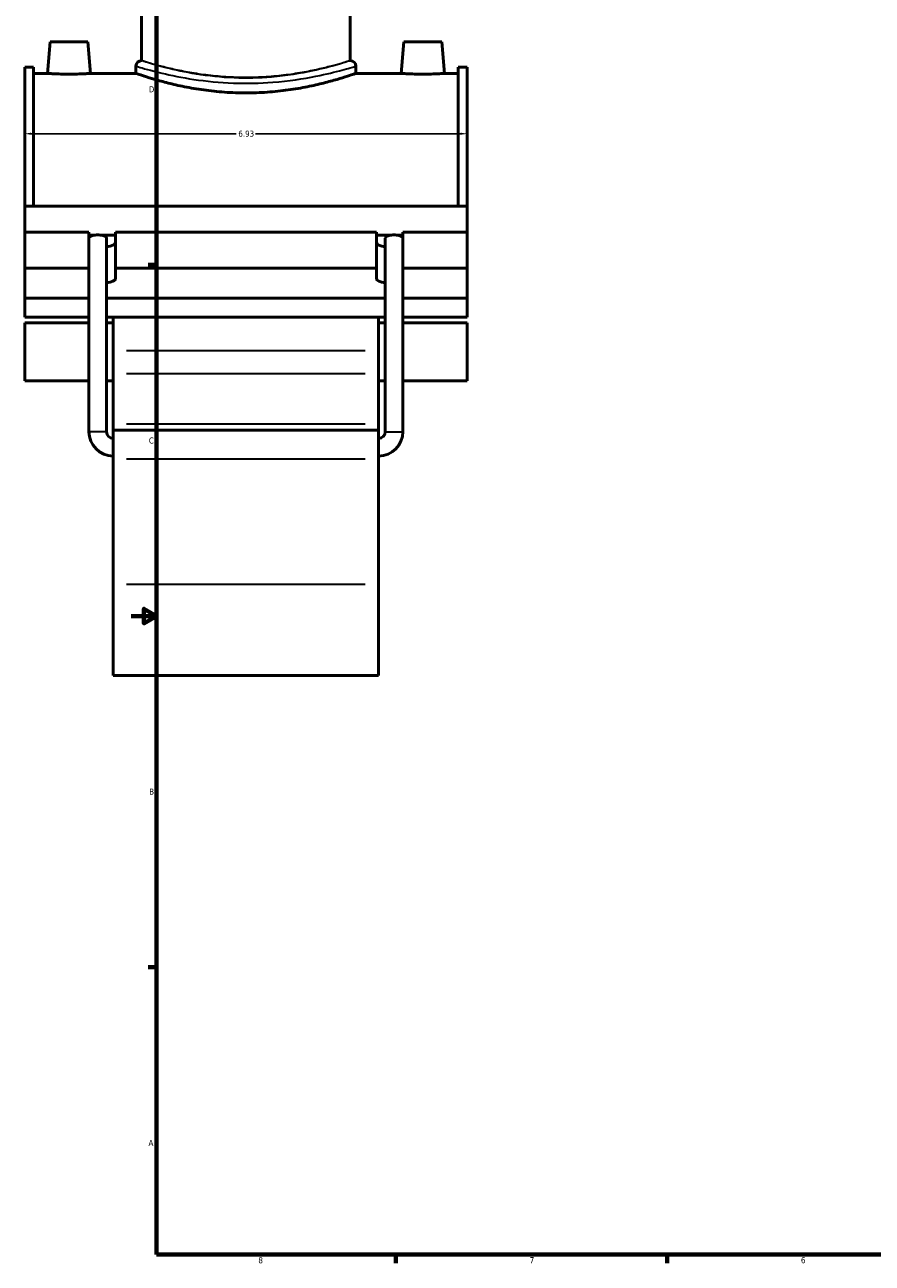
# Model space of a CAD drawing. Header units: inches. Extents: x -1.6 to 50.3, y -2 to 48.9.
# Tile 1 of 8: x -1.6 to 11.7, y 0.9 to 20.3. Entities that reach past the tile are written whole.
import ezdxf

# ---------------------------------------------------------------- set-up
doc = ezdxf.new("R2010")
doc.units = ezdxf.units.IN
doc.header["$MEASUREMENT"] = 0
for name, color, linetype, lineweight in [('Border (ANSI)', 7, 'Continuous', 70), ('Dimension (ANSI)', 7, 'Continuous', 25), ('Visible (ANSI)', 7, 'Continuous', 50), ('Visible Narrow (ANSI)', 7, 'Continuous', 35)]:
    doc.layers.add(name, color=color, linetype=linetype, lineweight=lineweight)
doc.styles.add('Note Text (ANSI)', font='tahoma.ttf')
doc.dimstyles.new('Default (ANSI)', dxfattribs={"dimtxt": 0.094488, "dimasz": 0.098425, "dimexe": 0.125, "dimexo": 0.0625, "dimgap": 0.031496, "dimtad": 0, "dimtih": 1, "dimtoh": 1, "dimrnd": 1e-08, "dimzin": 4, "dimdsep": 46, "dimtxsty": 'Note Text (ANSI)', "dimcen": 0.09, "dimdle": 0.393701, "dimclrd": 256, "dimclre": 256, "dimclrt": 5, "dimadec": 0, "dimazin": 1, "dimtfac": 1, "dimtofl": 0, "dimtmove": 0, "dimatfit": 3, "dimfxl": 1, "dimtolj": 1, "dimtzin": 4, "dimlwd": -1, "dimlwe": -1, "dimarcsym": 0})

# ---------------------------------------------------------------- blocks, each defined once
blk = doc.blocks.new('Borders Default Border')
at = {"layer": 'Border (ANSI)'}
for p, q in [((0.5, 16.5), (0.366, 16.5)), ((0.5, 5.5), (0.366, 5.5)), ((4.25, 1), (4.25, 0.866)), ((8.5, 1), (8.5, 0.866))]:
    blk.add_line(p, q, dxfattribs=at)
at = {"layer": 'Border (ANSI)', "flags": 128}
for points in [[(0.5, 1), (0.5, 21), (33.5, 21), (33.5, 1), (0.5, 1)], [(0.1, 11), (0.5, 11), (0.3, 11.115), (0.3, 10.885), (0.5, 11)]]:
    blk.add_lwpolyline(points, dxfattribs=at)
at = {"layer": 'Border (ANSI)', "color": 5, "true_color": 0x0000ff, "char_height": 0.0945, "attachment_point": 7, "style": 'Note Text (ANSI)'}
for s, insert in [('D', (0.378, 19.203)), ('C', (0.378, 13.701)), ('B', (0.384, 8.203)), ('A', (0.373, 2.703)), ('8', (2.094, 0.863)), ('7', (6.346, 0.866)), ('6', (10.595, 0.864))]:
    blk.add_mtext(s, dxfattribs=dict(at, insert=insert))
blk = doc.blocks.new('*D7')
at = {"layer": 'Defpoints', "color": 0, "transparency": 16777216}
for p in [(5.364, 18.554), (-1.566, 18.165), (5.364, 18.165)]:
    blk.add_point(p, dxfattribs=at)
at = {"layer": 'Dimension (ANSI)', "transparency": 16777216}
for p, q in [((-1.467, 18.554), (1.748, 18.554)), ((5.266, 18.554), (2.051, 18.554))]:
    blk.add_line(p, q, dxfattribs=at)
for points in [[(-1.467, 18.571), (-1.467, 18.538), (-1.566, 18.554)], [(5.266, 18.571), (5.266, 18.538), (5.364, 18.554)]]:
    blk.add_solid(points, dxfattribs=at)
at = {"layer": 'Dimension (ANSI)', "color": 5, "transparency": 16777216, "insert": (1.78, 18.603), "char_height": 0.0945, "attachment_point": 1, "style": 'Note Text (ANSI)'}
blk.add_mtext('\\A1;6.93', dxfattribs=at)

msp = doc.modelspace()

# ---------------------------------------------------------------- linework, layer by layer
at = {"layer": 'Visible (ANSI)'}
for p, q in [((0.263, 19.699), (0.263, 20.567)), ((3.535, 19.699), (3.535, 20.567)), ((-1.168, 19.991), (-1.211, 19.499)), ((-1.168, 19.991), (-0.577, 19.991)), ((-0.577, 19.991), (-0.534, 19.499)), ((4.376, 19.991), (4.333, 19.499)), ((4.967, 19.991), (4.376, 19.991)), ((4.967, 19.991), (5.01, 19.499)), ((-1.566, 17.421), (-1.566, 19.599)), ((-1.427, 19.599), (-1.566, 19.599)), ((-1.427, 19.599), (-1.427, 17.421)), ((0.177, 19.613), (0.177, 19.499)), ((3.621, 19.613), (3.621, 19.499)), ((5.226, 19.599), (5.226, 17.421)), ((5.364, 19.599), (5.226, 19.599)), ((5.364, 17.421), (5.364, 19.599)), ((-1.427, 19.499), (-1.211, 19.499)), ((-0.534, 19.499), (0.177, 19.499)), ((3.621, 19.499), (4.333, 19.499)), ((5.01, 19.499), (5.226, 19.499)), ((-1.566, 17.421), (5.364, 17.421)), ((-1.566, 17.015), (-1.566, 17.421)), ((5.364, 17.015), (5.364, 17.421)), ((-1.566, 17.015), (-0.56, 17.015)), ((-1.566, 16.449), (-1.566, 17.015)), ((-0.56, 16.449), (-0.56, 17.015)), ((-0.56, 16.968), (-0.461, 16.968)), ((-0.384, 16.968), (-0.146, 16.968)), ((-0.284, 13.887), (-0.284, 16.92)), ((-0.146, 17.015), (-0.146, 16.449)), ((-0.146, 17.015), (3.945, 17.015)), ((3.945, 16.449), (3.945, 17.015)), ((3.945, 16.968), (4.183, 16.968)), ((4.083, 13.887), (4.083, 16.92)), ((4.259, 16.968), (4.358, 16.968)), ((4.358, 17.015), (4.358, 16.449)), ((4.358, 17.015), (5.364, 17.015)), ((5.364, 16.449), (5.364, 17.015)), ((-1.566, 16.449), (-0.56, 16.449)), ((-1.566, 15.978), (-1.566, 16.449)), ((-0.56, 16.284), (-0.56, 16.449)), ((-0.146, 16.449), (-0.146, 16.284)), ((-0.146, 16.449), (3.945, 16.449)), ((3.945, 16.284), (3.945, 16.449)), ((4.358, 16.449), (4.358, 16.284)), ((4.358, 16.449), (5.364, 16.449)), ((5.364, 16.449), (5.364, 15.978)), ((-0.56, 13.887), (-0.56, 16.279)), ((4.359, 13.887), (4.359, 16.279)), ((-0.56, 15.978), (-1.566, 15.978)), ((-1.566, 15.978), (-1.566, 15.683)), ((4.083, 15.978), (-0.284, 15.978)), ((5.364, 15.978), (4.359, 15.978)), ((5.364, 15.683), (5.364, 15.978)), ((-1.566, 15.683), (-0.56, 15.683)), ((-1.566, 15.591), (-1.566, 14.684)), ((-1.566, 15.591), (-0.56, 15.591)), ((-0.284, 15.683), (4.083, 15.683)), ((-0.284, 15.591), (-0.18, 15.591)), ((-0.18, 15.683), (-0.18, 15.156)), ((3.978, 15.156), (3.978, 15.683)), ((3.978, 15.591), (4.083, 15.591)), ((4.359, 15.683), (5.364, 15.683)), ((4.359, 15.591), (5.364, 15.591)), ((5.364, 14.684), (5.364, 15.591)), ((-0.18, 15.156), (-0.18, 14.798)), ((3.978, 14.798), (3.978, 15.156)), ((-0.18, 14.009), (-0.18, 14.798)), ((3.978, 14.798), (3.978, 14.009)), ((-1.566, 14.684), (-0.56, 14.684)), ((-0.284, 14.684), (-0.18, 14.684)), ((3.978, 14.684), (4.083, 14.684)), ((4.359, 14.684), (5.364, 14.684)), ((-0.18, 13.911), (-0.18, 14.009)), ((3.978, 14.009), (3.978, 13.911)), ((-0.18, 13.911), (-0.18, 13.463)), ((-0.18, 13.911), (3.978, 13.911)), ((3.978, 13.463), (3.978, 13.911)), ((-0.18, 11.502), (-0.18, 13.463)), ((3.978, 13.463), (3.978, 11.502)), ((-0.18, 11.502), (-0.18, 10.071)), ((3.978, 10.071), (3.978, 11.502)), ((-0.18, 10.071), (3.978, 10.071))]:
    msp.add_line(p, q, dxfattribs=at)
for centre, radius, start, end in [((0.263, 19.613), 0.0861, 90, 180), ((3.535, 19.613), 0.0861, 0, 90), ((-0.18, 13.887), 0.38, 180, 270), ((-0.18, 13.887), 0.105, 180, 270), ((3.978, 13.887), 0.38, 270, 0), ((3.978, 13.887), 0.105, 270, 0)]:
    msp.add_arc(centre, radius, start, end, dxfattribs=at)
for centre, major_axis, ratio, start_param, end_param in [((-0.422, 16.92), (0.138, 0), 0.36397, 1.853028, 3.063663), ((-0.422, 16.92), (-0.138, 0), 0.36397, 4.430157, 4.994621), ((-0.422, 16.92), (0.138, 0), 0.36397, 0, 1.288564), ((4.221, 16.92), (0.138, 0), 0.36397, 1.853028, 3.141593), ((4.221, 16.92), (-0.138, 0), 0.36397, 4.430157, 4.994621), ((4.221, 16.92), (0.138, 0), 0.36397, 0.07793, 1.288564), ((-0.353, 16.85), (0.207, 0), 0.34202, 5.050081, 6.283185), ((4.152, 16.85), (-0.207, 0), 0.34202, 0, 1.233105), ((-0.353, 16.284), (-0.207, 0), 0.34202, 0, 0.018727), ((-0.422, 16.279), (0.138, 0), 0.36397, 3.060355, 3.141593), ((-0.353, 16.284), (0.207, 0), 0.34202, 5.050081, 6.283185), ((4.152, 16.284), (-0.207, 0), 0.34202, 0, 1.233105), ((4.152, 16.284), (0.207, 0), 0.34202, 6.264459, 6.283185), ((4.221, 16.279), (0.138, 0), 0.36397, 0, 0.081238)]:
    msp.add_ellipse(centre, major_axis=major_axis, ratio=ratio, start_param=start_param, end_param=end_param, dxfattribs=at)
for points, knots in [([(-0.534, 19.499), (-0.534, 19.499), (-0.543, 19.499), (-0.577, 19.496), (-0.603, 19.495), (-0.663, 19.492), (-0.701, 19.49), (-0.785, 19.488), (-0.83, 19.488), (-0.915, 19.488), (-0.961, 19.488), (-1.044, 19.49), (-1.082, 19.492), (-1.142, 19.495), (-1.168, 19.496), (-1.203, 19.499), (-1.211, 19.499), (-1.211, 19.499)], [1.297254, 1.297254, 1.297254, 1.297254, 1.621457, 1.621457, 1.94566, 1.94566, 2.270085, 2.270085, 2.594509, 2.594509, 2.918933, 2.918933, 3.243357, 3.243357, 3.56756, 3.56756, 3.891763, 3.891763, 3.891763, 3.891763]), ([(3.621, 19.499), (3.621, 19.499), (3.611, 19.496), (3.567, 19.481), (3.533, 19.469), (3.445, 19.441), (3.39, 19.424), (3.264, 19.387), (3.193, 19.368), (3.041, 19.329), (2.955, 19.309), (2.768, 19.272), (2.667, 19.254), (2.455, 19.225), (2.344, 19.213), (2.121, 19.197), (2.008, 19.193), (1.79, 19.193), (1.678, 19.197), (1.454, 19.213), (1.344, 19.225), (1.132, 19.254), (1.031, 19.272), (0.843, 19.309), (0.758, 19.329), (0.606, 19.368), (0.534, 19.387), (0.408, 19.424), (0.353, 19.441), (0.265, 19.469), (0.232, 19.481), (0.188, 19.496), (0.177, 19.499), (0.177, 19.499)], [6.649986, 6.649986, 6.649986, 6.649986, 7.481012, 7.481012, 8.312038, 8.312038, 9.143063, 9.143063, 9.974089, 9.974089, 10.80556, 10.80556, 11.637031, 11.637031, 12.468502, 12.468502, 13.299972, 13.299972, 14.131443, 14.131443, 14.962914, 14.962914, 15.794385, 15.794385, 16.625856, 16.625856, 17.456882, 17.456882, 18.287907, 18.287907, 19.118933, 19.118933, 19.949959, 19.949959, 19.949959, 19.949959]), ([(5.01, 19.499), (5.01, 19.499), (5.001, 19.499), (4.967, 19.496), (4.941, 19.495), (4.881, 19.492), (4.843, 19.49), (4.759, 19.488), (4.714, 19.488), (4.671, 19.488), (4.629, 19.488), (4.583, 19.488), (4.5, 19.49), (4.462, 19.492), (4.402, 19.495), (4.376, 19.496), (4.341, 19.499), (4.333, 19.499), (4.333, 19.499)], [3.891763, 3.891763, 3.891763, 3.891763, 4.215966, 4.215966, 4.540169, 4.540169, 4.864594, 4.864594, 5.189018, 5.189018, 5.189018, 5.513442, 5.513442, 5.837866, 5.837866, 6.162069, 6.162069, 6.486272, 6.486272, 6.486272, 6.486272])]:
    msp.add_open_spline(points, degree=3, knots=knots, dxfattribs=at)
for points in [[(-0.56, 16.283), (-0.56, 16.287), (-0.56, 16.291), (-0.56, 16.295)], [(4.358, 16.295), (4.358, 16.291), (4.358, 16.287), (4.358, 16.283)]]:
    msp.add_open_spline(points, degree=3, dxfattribs=at)
at = {"layer": 'Visible Narrow (ANSI)'}
for p, q in [((3.77, 15.156), (0.028, 15.156)), ((0.028, 14.798), (3.77, 14.798)), ((0.028, 14.009), (3.77, 14.009)), ((-0.286, 13.887), (-0.558, 13.887)), ((4.085, 13.887), (4.357, 13.887)), ((0.028, 13.463), (3.77, 13.463)), ((0.028, 11.502), (3.77, 11.502))]:
    msp.add_line(p, q, dxfattribs=at)
for points, knots in [([(0.177, 19.613), (0.177, 19.613), (0.191, 19.609), (0.278, 19.583), (0.405, 19.545), (0.723, 19.47), (0.894, 19.434), (1.276, 19.377), (1.487, 19.355), (1.91, 19.34), (2.12, 19.345), (2.569, 19.38), (2.801, 19.416), (3.161, 19.488), (3.3, 19.522), (3.505, 19.578), (3.573, 19.598), (3.615, 19.611), (3.621, 19.613), (3.621, 19.613)], [-33.226194, -33.226194, -33.226194, -33.226194, -32.31167, -32.31167, -30.266343, -30.266343, -28.655798, -28.655798, -27.060131, -27.060131, -25.539904, -25.539904, -23.663197, -23.663197, -22.076117, -22.076117, -20.546214, -20.546214, -19.935715, -19.935715, -19.935715, -19.935715]), ([(3.535, 19.699), (3.535, 19.699), (3.53, 19.697), (3.489, 19.684), (3.425, 19.663), (3.23, 19.607), (3.098, 19.572), (2.756, 19.498), (2.535, 19.462), (2.109, 19.426), (1.909, 19.421), (1.508, 19.437), (1.307, 19.459), (0.944, 19.517), (0.781, 19.553), (0.48, 19.63), (0.359, 19.668), (0.276, 19.695), (0.264, 19.699), (0.263, 19.699)], [19.935715, 19.935715, 19.935715, 19.935715, 20.546214, 20.546214, 22.076117, 22.076117, 23.663197, 23.663197, 25.539904, 25.539904, 27.060131, 27.060131, 28.655798, 28.655798, 30.266343, 30.266343, 32.31167, 32.31167, 33.226194, 33.226194, 33.226194, 33.226194]), ([(3.535, 19.699), (3.535, 19.699), (3.525, 19.696), (3.484, 19.683), (3.452, 19.673), (3.368, 19.649), (3.316, 19.634), (3.196, 19.602), (3.128, 19.585), (2.984, 19.552), (2.902, 19.535), (2.724, 19.502), (2.628, 19.487), (2.427, 19.462), (2.322, 19.451), (2.11, 19.438), (2.003, 19.435), (1.796, 19.435), (1.689, 19.438), (1.477, 19.451), (1.372, 19.462), (1.171, 19.487), (1.074, 19.502), (0.896, 19.535), (0.815, 19.552), (0.67, 19.585), (0.602, 19.602), (0.483, 19.634), (0.431, 19.649), (0.347, 19.673), (0.315, 19.683), (0.273, 19.696), (0.263, 19.699), (0.263, 19.699)], [6.307642, 6.307642, 6.307642, 6.307642, 7.095953, 7.095953, 7.884264, 7.884264, 8.672575, 8.672575, 9.460886, 9.460886, 10.249485, 10.249485, 11.038085, 11.038085, 11.826684, 11.826684, 12.615283, 12.615283, 13.403882, 13.403882, 14.192482, 14.192482, 14.981081, 14.981081, 15.76968, 15.76968, 16.557991, 16.557991, 17.346303, 17.346303, 18.134614, 18.134614, 18.922925, 18.922925, 18.922925, 18.922925])]:
    msp.add_open_spline(points, degree=3, knots=knots, dxfattribs=at)

# ---------------------------------------------------------------- block references
msp.add_blockref('Borders Default Border', (0, 0))

# ---------------------------------------------------------------- dimensions: what is measured, and where the dimension line sits
at = {"layer": 'Dimension (ANSI)'}
dim = msp.add_linear_dim(base=(5.364, 18.554), p1=(-1.566, 18.165), p2=(5.364, 18.165), angle=180, dimstyle='Default (ANSI)', override={"dimgap": 0.031496, "dimtih": 0, "dimtoh": 0, "dimdec": 2, "dimse1": 1, "dimse2": 1, "dimtol": 0, "dimlim": 0, "dimtp": 0, "dimtm": 0, "dimtdec": 2, "dimatfit": 1}, dxfattribs=at)
dim.commit()
dim.dimension.update_dxf_attribs({"geometry": '*D7', "text_midpoint": (1.899, 18.554), "dimtype": 160})

doc.saveas('drawing.dxf')
